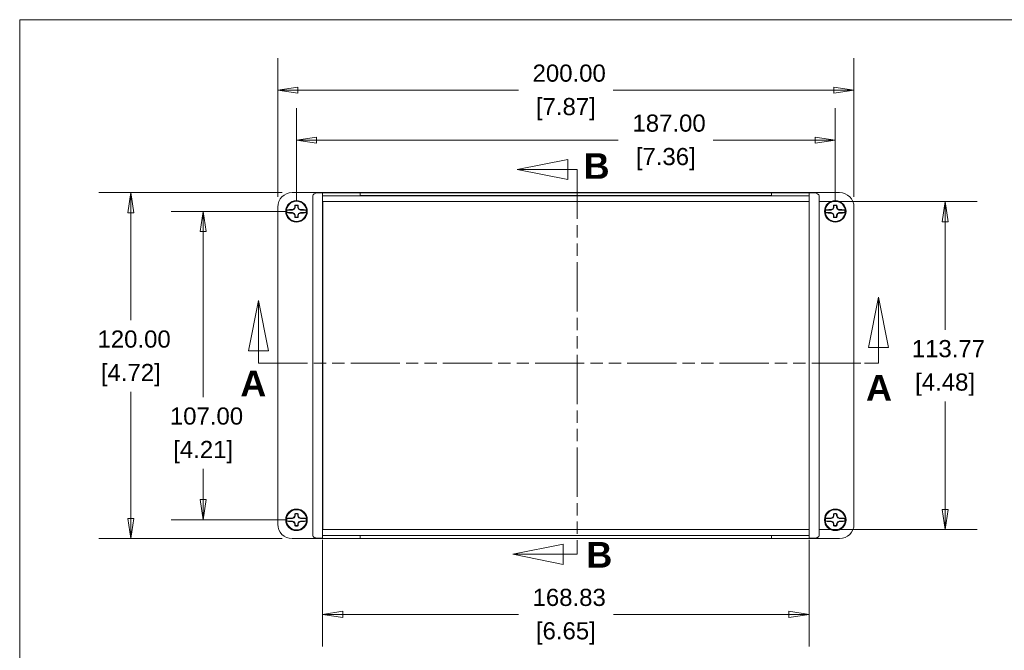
# Model space of a CAD drawing. Header units: millimetres. Extents: x 16 to 962, y 16 to 740.
# Tile 4 of 9: x 26 to 368, y 511 to 729. Entities that reach past the tile are written whole.
import ezdxf

# ---------------------------------------------------------------- set-up
doc = ezdxf.new("R2010")
doc.units = ezdxf.units.MM
doc.header["$LTSCALE"] = 3.5
doc.linetypes.add('DOUBLE_DASH_CHAIN', pattern=[1.2403, 0.6614, -0.0827, 0.1654, -0.0827, 0.1654, -0.0827])
for name, color, linetype, lineweight in [('Dimension (ANSI)', 7, 'Continuous', 9), ('Section Line (ANSI)', 7, 'DOUBLE_DASH_CHAIN', 9), ('Sketch Geometry (ANSI)', 7, 'Continuous', 9), ('Visible (ANSI)', 7, 'Continuous', 9)]:
    doc.layers.add(name, color=color, linetype=linetype, lineweight=lineweight)
doc.styles.add('Label Text (ANSI)', font='arialbd.ttf')
doc.styles.add('Note Text (ANSI)', font='arial.ttf')
doc.dimstyles.new('Default - mm (ANSI)', dxfattribs={"dimscale": 3.5, "dimtxt": 1.7, "dimasz": 2, "dimexe": 3.175, "dimexo": 1, "dimgap": 0.8, "dimtad": 0, "dimtih": 1, "dimtoh": 1, "dimrnd": 1e-08, "dimzin": 4, "dimdsep": 46, "dimtxsty": 'Note Text (ANSI)', "dimblk": 'Filled-1', "dimcen": 0.09, "dimdle": 10, "dimclrd": 256, "dimclre": 256, "dimclrt": 256, "dimadec": 1, "dimazin": 0, "dimtfac": 1.792941, "dimtofl": 0, "dimtmove": 0, "dimatfit": 3, "dimfxl": 1, "dimtolj": 1, "dimtzin": 0, "dimlwd": -1, "dimlwe": -1, "dimarcsym": 0})

# ---------------------------------------------------------------- blocks, each defined once
blk = doc.blocks.new('2dTransSection0')
at = {"layer": 'Section Line (ANSI)', "linetype": 'Continuous'}
for p, q in [((61.845, 194.552), (56.845, 193.552)), ((61.845, 192.552), (61.845, 194.552)), ((61.845, 193.552), (56.845, 193.552)), ((56.845, 193.552), (61.845, 192.552)), ((62.771, 193.552), (61.845, 193.552)), ((62.771, 193.552), (62.771, 192.144)), ((61.409, 156.42), (56.409, 155.42)), ((61.409, 154.42), (61.409, 156.42)), ((62.771, 156.828), (62.771, 155.42)), ((61.409, 155.42), (56.409, 155.42)), ((56.409, 155.42), (61.409, 154.42)), ((62.771, 155.42), (61.409, 155.42))]:
    blk.add_line(p, q, dxfattribs=at)
at = {"layer": 'Section Line (ANSI)', "linetype": 'DOUBLE_DASH_CHAIN', "ltscale": 2.114898}
blk.add_line((62.771, 193.552), (62.771, 155.42), dxfattribs=at)
at = {"layer": 'Section Line (ANSI)', "linetype": 'Continuous', "flags": 128}
for points in [[(61.845, 194.552), (56.845, 193.552), (61.845, 192.552), (61.845, 194.552)], [(61.409, 156.42), (56.409, 155.42), (61.409, 154.42), (61.409, 156.42)]]:
    blk.add_lwpolyline(points, dxfattribs=at)
at = {"layer": 'Section Line (ANSI)'}
for points in [[(61.845, 194.552), (56.845, 193.552), (61.845, 192.552), (61.845, 194.552)], [(61.409, 156.42), (56.409, 155.42), (61.409, 154.42), (61.409, 156.42)]]:
    blk.add_solid(points, dxfattribs=at)
at = {"layer": 'Section Line (ANSI)', "char_height": 2.54, "attachment_point": 7, "style": 'Label Text (ANSI)'}
for insert in [(63.429, 192.631), (63.7, 154.101)]:
    blk.add_mtext('B', dxfattribs=dict(at, insert=insert))
blk = doc.blocks.new('2dTransSection1')
at = {"layer": 'Section Line (ANSI)', "linetype": 'Continuous'}
for p, q in [((92.665, 180.907), (91.665, 175.907)), ((92.665, 175.907), (92.665, 180.907)), ((93.665, 175.907), (92.665, 180.907)), ((31.18, 180.581), (30.18, 175.581)), ((31.18, 175.581), (31.18, 180.581)), ((32.18, 175.581), (31.18, 180.581)), ((91.665, 175.907), (93.665, 175.907)), ((92.665, 174.372), (92.665, 175.907)), ((30.18, 175.581), (32.18, 175.581)), ((31.18, 174.372), (31.18, 175.581)), ((31.18, 174.372), (32.577, 174.372)), ((91.268, 174.372), (92.665, 174.372))]:
    blk.add_line(p, q, dxfattribs=at)
at = {"layer": 'Section Line (ANSI)', "linetype": 'DOUBLE_DASH_CHAIN', "ltscale": 2.106357}
blk.add_line((31.18, 174.372), (92.665, 174.372), dxfattribs=at)
at = {"layer": 'Section Line (ANSI)', "linetype": 'Continuous', "flags": 128}
for points in [[(93.665, 175.907), (92.665, 180.907), (91.665, 175.907), (93.665, 175.907)], [(32.18, 175.581), (31.18, 180.581), (30.18, 175.581), (32.18, 175.581)]]:
    blk.add_lwpolyline(points, dxfattribs=at)
at = {"layer": 'Section Line (ANSI)'}
for points in [[(93.665, 175.907), (92.665, 180.907), (91.665, 175.907), (93.665, 175.907)], [(32.18, 175.581), (31.18, 180.581), (30.18, 175.581), (32.18, 175.581)]]:
    blk.add_solid(points, dxfattribs=at)
at = {"layer": 'Section Line (ANSI)', "char_height": 2.54, "attachment_point": 7, "style": 'Label Text (ANSI)'}
for insert in [(29.386, 171.076), (91.431, 170.662)]:
    blk.add_mtext('A', dxfattribs=dict(at, insert=insert))
blk = doc.blocks.new('Filled-1')
at = {"color": 0}
for p, q in [((0, 0), (-1, 0.15)), ((-1, 0.15), (-1, -0.15)), ((-1, 0), (0, 0)), ((-1, -0.15), (0, 0))]:
    blk.add_line(p, q, dxfattribs=at)
at = {"color": 0, "flags": 128}
blk.add_lwpolyline([(-1, -0.15), (0, 0), (-1, 0.15), (-1, -0.15)], dxfattribs=at)
at = {"color": 0}
blk.add_solid([(-1, -0.15), (0, 0), (-1, 0.15), (-1, -0.15)], dxfattribs=at)
blk = doc.blocks.new('*D16')
at = {"layer": 'Defpoints', "color": 0, "transparency": 16777216}
for p in [(115.81, 704.99), (115.81, 664.43), (315.81, 664.43)]:
    blk.add_point(p, dxfattribs=at)
at = {"layer": 'Dimension (ANSI)', "transparency": 16777216}
for p, q in [((115.81, 667.93), (115.81, 716.1)), ((315.81, 667.93), (315.81, 716.1)), ((122.81, 704.99), (199.35, 704.99)), ((308.81, 704.99), (232.28, 704.99))]:
    blk.add_line(p, q, dxfattribs=at)
at = {"layer": 'Dimension (ANSI)', "transparency": 16777216, "xscale": 7, "yscale": 7, "zscale": 7, "rotation": 180}
blk.add_blockref('Filled-1', (115.81, 704.99), dxfattribs=at)
at = {"layer": 'Dimension (ANSI)', "transparency": 16777216, "xscale": 7, "yscale": 7, "zscale": 7}
blk.add_blockref('Filled-1', (315.81, 704.99), dxfattribs=at)
at = {"layer": 'Dimension (ANSI)', "transparency": 16777216, "char_height": 5.95, "attachment_point": 5, "style": 'Note Text (ANSI)'}
for s, insert in [('\\A1; 200.00', (215.81, 710.83)), ('\\A1;[7.87]', (215.81, 698.37))]:
    blk.add_mtext(s, dxfattribs=dict(at, insert=insert))
blk = doc.blocks.new('*D17')
at = {"layer": 'Defpoints', "color": 0, "transparency": 16777216}
for p in [(120.81, 669.43), (64.81, 549.43), (120.81, 549.43)]:
    blk.add_point(p, dxfattribs=at)
at = {"layer": 'Dimension (ANSI)', "transparency": 16777216}
for p, q in [((117.31, 669.43), (53.7, 669.43)), ((64.81, 662.43), (64.81, 625.2)), ((64.81, 556.43), (64.81, 600.3)), ((117.31, 549.43), (53.7, 549.43))]:
    blk.add_line(p, q, dxfattribs=at)
at = {"layer": 'Dimension (ANSI)', "transparency": 16777216, "xscale": 7, "yscale": 7, "zscale": 7}
for p, rotation in [((64.81, 669.43), 90), ((64.81, 549.43), 270)]:
    blk.add_blockref('Filled-1', p, dxfattribs=dict(at, rotation=rotation))
at = {"layer": 'Dimension (ANSI)', "transparency": 16777216, "char_height": 5.95, "attachment_point": 5, "style": 'Note Text (ANSI)'}
for s, insert in [('\\A1; 120.00', (64.81, 618.59)), ('\\A1;[4.72]', (64.81, 606.14))]:
    blk.add_mtext(s, dxfattribs=dict(at, insert=insert))
blk = doc.blocks.new('*D38')
at = {"layer": 'Defpoints', "color": 0, "transparency": 16777216}
for p in [(309.31, 687.65), (122.31, 662.93), (309.31, 662.93)]:
    blk.add_point(p, dxfattribs=at)
at = {"layer": 'Dimension (ANSI)', "transparency": 16777216}
for p, q in [((122.31, 666.43), (122.31, 698.76)), ((309.31, 666.43), (309.31, 698.76)), ((129.31, 687.65), (234.01, 687.65)), ((302.31, 687.65), (266.95, 687.65))]:
    blk.add_line(p, q, dxfattribs=at)
at = {"layer": 'Dimension (ANSI)', "transparency": 16777216, "xscale": 7, "yscale": 7, "zscale": 7, "rotation": 180}
blk.add_blockref('Filled-1', (122.31, 687.65), dxfattribs=at)
at = {"layer": 'Dimension (ANSI)', "transparency": 16777216, "xscale": 7, "yscale": 7, "zscale": 7}
blk.add_blockref('Filled-1', (309.31, 687.65), dxfattribs=at)
at = {"layer": 'Dimension (ANSI)', "transparency": 16777216, "char_height": 5.95, "attachment_point": 5, "style": 'Note Text (ANSI)'}
for s, insert in [('\\A1; 187.00', (250.48, 693.49)), ('\\A1;[7.36]', (250.48, 681.04))]:
    blk.add_mtext(s, dxfattribs=dict(at, insert=insert))
blk = doc.blocks.new('*D39')
at = {"layer": 'Defpoints', "color": 0, "transparency": 16777216}
for p in [(89.93, 662.93), (122.31, 662.93), (122.31, 555.93)]:
    blk.add_point(p, dxfattribs=at)
at = {"layer": 'Dimension (ANSI)', "transparency": 16777216}
for p, q in [((118.81, 662.93), (78.82, 662.93)), ((89.93, 655.93), (89.93, 598.5)), ((89.93, 562.93), (89.93, 573.6)), ((118.81, 555.93), (78.82, 555.93))]:
    blk.add_line(p, q, dxfattribs=at)
at = {"layer": 'Dimension (ANSI)', "transparency": 16777216, "xscale": 7, "yscale": 7, "zscale": 7}
for p, rotation in [((89.93, 662.93), 90), ((89.93, 555.93), 270)]:
    blk.add_blockref('Filled-1', p, dxfattribs=dict(at, rotation=rotation))
at = {"layer": 'Dimension (ANSI)', "transparency": 16777216, "char_height": 5.95, "attachment_point": 5, "style": 'Note Text (ANSI)'}
for s, insert in [('\\A1; 107.00', (89.93, 591.89)), ('\\A1;[4.21]', (89.93, 579.44))]:
    blk.add_mtext(s, dxfattribs=dict(at, insert=insert))
blk = doc.blocks.new('*D42')
at = {"layer": 'Defpoints', "color": 0, "transparency": 16777216}
for p in [(300.23, 666.32), (300.23, 552.54), (347.42, 552.54)]:
    blk.add_point(p, dxfattribs=at)
at = {"layer": 'Dimension (ANSI)', "transparency": 16777216}
for p, q in [((303.73, 666.32), (358.53, 666.32)), ((347.42, 659.32), (347.42, 621.88)), ((347.42, 559.54), (347.42, 596.98)), ((303.73, 552.54), (358.53, 552.54))]:
    blk.add_line(p, q, dxfattribs=at)
at = {"layer": 'Dimension (ANSI)', "transparency": 16777216, "xscale": 7, "yscale": 7, "zscale": 7}
for p, rotation in [((347.42, 666.32), 90), ((347.42, 552.54), 270)]:
    blk.add_blockref('Filled-1', p, dxfattribs=dict(at, rotation=rotation))
at = {"layer": 'Dimension (ANSI)', "transparency": 16777216, "char_height": 5.95, "attachment_point": 5, "style": 'Note Text (ANSI)'}
for s, insert in [('\\A1; 113.77', (347.42, 615.27)), ('\\A1;[4.48]', (347.42, 602.82))]:
    blk.add_mtext(s, dxfattribs=dict(at, insert=insert))
blk = doc.blocks.new('*D43')
at = {"layer": 'Defpoints', "color": 0, "transparency": 16777216}
for p in [(131.4, 552.54), (300.23, 552.54), (300.23, 523.15)]:
    blk.add_point(p, dxfattribs=at)
at = {"layer": 'Dimension (ANSI)', "transparency": 16777216}
for p, q in [((131.4, 549.04), (131.4, 512.04)), ((300.23, 549.04), (300.23, 512.04)), ((138.4, 523.15), (199.34, 523.15)), ((293.23, 523.15), (232.29, 523.15))]:
    blk.add_line(p, q, dxfattribs=at)
at = {"layer": 'Dimension (ANSI)', "transparency": 16777216, "xscale": 7, "yscale": 7, "zscale": 7, "rotation": 180}
blk.add_blockref('Filled-1', (131.4, 523.15), dxfattribs=at)
at = {"layer": 'Dimension (ANSI)', "transparency": 16777216, "xscale": 7, "yscale": 7, "zscale": 7}
blk.add_blockref('Filled-1', (300.23, 523.15), dxfattribs=at)
at = {"layer": 'Dimension (ANSI)', "transparency": 16777216, "char_height": 5.95, "attachment_point": 5, "style": 'Note Text (ANSI)'}
for s, insert in [('\\A1; 168.83', (215.81, 528.99)), ('\\A1;[6.65]', (215.81, 516.54))]:
    blk.add_mtext(s, dxfattribs=dict(at, insert=insert))
blk = doc.blocks.new('Borders Hammond border')
at = {"layer": 'Sketch Geometry (ANSI)'}
for p, q in [((271.9, 208.4), (7.5, 208.4)), ((7.5, 208.4), (7.5, 7.5))]:
    blk.add_line(p, q, dxfattribs=at)

msp = doc.modelspace()

# ---------------------------------------------------------------- linework, layer by layer
at = {"layer": 'Visible (ANSI)'}
for p, q in [((310.8144, 669.4312), (120.814, 669.4312)), ((127.9364, 550.5534), (127.9364, 668.309)), ((129.6533, 669.3089), (131.4005, 669.3177)), ((131.4005, 669.3177), (144.3912, 669.3832)), ((131.4005, 669.3177), (131.4005, 666.3177)), ((131.4028, 668.3177), (131.4005, 669.3177)), ((144.3936, 668.3831), (131.4028, 668.3177)), ((300.2255, 668.3177), (131.4028, 668.3177)), ((144.3912, 669.3832), (287.2371, 669.3832)), ((144.3912, 669.3832), (144.3936, 668.3831)), ((287.2348, 668.3831), (144.3936, 668.3831)), ((287.2371, 669.3832), (287.2348, 668.3831)), ((300.2255, 668.3177), (287.2348, 668.3831)), ((287.2371, 669.3832), (300.2279, 669.3177)), ((300.2279, 669.3177), (300.2255, 668.3177)), ((300.2279, 666.3177), (300.2279, 669.3177)), ((300.2279, 669.3177), (301.975, 669.3089)), ((303.692, 668.309), (303.692, 550.5534)), ((115.8142, 664.4314), (115.8142, 554.431)), ((119.0078, 663.3798), (120.944, 663.3798)), ((120.9078, 663.5428), (120.944, 663.3798)), ((120.944, 663.3798), (121.5718, 663.6736)), ((121.4456, 663.7997), (121.5718, 663.6736)), ((121.5718, 663.6736), (121.8655, 664.3013)), ((121.7025, 664.3376), (121.8655, 664.3013)), ((121.8655, 664.3013), (121.8655, 664.9045)), ((122.7628, 664.9045), (122.7628, 664.3013)), ((122.9258, 664.3376), (122.7628, 664.3013)), ((122.7628, 664.3013), (123.0566, 663.6736)), ((123.1827, 663.7997), (123.0566, 663.6736)), ((123.0566, 663.6736), (123.6843, 663.3798)), ((123.7206, 663.5428), (123.6843, 663.3798)), ((125.6205, 663.3798), (123.6843, 663.3798)), ((131.4005, 666.3177), (300.2279, 666.3177)), ((131.4005, 666.3177), (131.4049, 666.3134)), ((131.4005, 666.3177), (131.4005, 552.5446)), ((300.2235, 666.3134), (131.4049, 666.3134)), ((131.4049, 666.3134), (131.4049, 552.549)), ((300.2279, 666.3177), (300.2235, 666.3134)), ((300.2235, 552.549), (300.2235, 666.3134)), ((300.2279, 552.5446), (300.2279, 666.3177)), ((306.0078, 663.3798), (307.944, 663.3798)), ((307.9078, 663.5428), (307.944, 663.3798)), ((307.944, 663.3798), (308.5718, 663.6736)), ((308.4456, 663.7997), (308.5718, 663.6736)), ((308.5718, 663.6736), (308.8655, 664.3013)), ((308.7025, 664.3376), (308.8655, 664.3013)), ((308.8655, 664.3013), (308.8655, 664.9045)), ((309.7628, 664.9045), (309.7628, 664.3013)), ((309.9258, 664.3376), (309.7628, 664.3013)), ((309.7628, 664.3013), (310.0566, 663.6736)), ((310.1827, 663.7997), (310.0566, 663.6736)), ((310.0566, 663.6736), (310.6843, 663.3798)), ((310.7206, 663.5428), (310.6843, 663.3798)), ((312.6205, 663.3798), (310.6843, 663.3798)), ((315.8142, 554.431), (315.8142, 664.4314)), ((119.0078, 662.4825), (120.944, 662.4825)), ((120.9078, 662.3195), (120.944, 662.4825)), ((121.5718, 662.1888), (120.944, 662.4825)), ((121.4456, 662.0626), (121.5718, 662.1888)), ((121.8655, 661.561), (121.5718, 662.1888)), ((121.7025, 661.5248), (121.8655, 661.561)), ((121.8655, 660.9579), (121.8655, 661.561)), ((123.0566, 662.1888), (122.7628, 661.561)), ((122.9258, 661.5248), (122.7628, 661.561)), ((122.7628, 661.561), (122.7628, 660.9579)), ((123.6843, 662.4825), (123.0566, 662.1888)), ((123.1827, 662.0626), (123.0566, 662.1888)), ((125.6205, 662.4825), (123.6843, 662.4825)), ((123.7206, 662.3195), (123.6843, 662.4825)), ((306.0078, 662.4825), (307.944, 662.4825)), ((307.9078, 662.3195), (307.944, 662.4825)), ((308.5718, 662.1888), (307.944, 662.4825)), ((308.4456, 662.0626), (308.5718, 662.1888)), ((308.8655, 661.561), (308.5718, 662.1888)), ((308.7025, 661.5248), (308.8655, 661.561)), ((308.8655, 660.9579), (308.8655, 661.561)), ((310.0566, 662.1888), (309.7628, 661.561)), ((309.9258, 661.5248), (309.7628, 661.561)), ((309.7628, 661.561), (309.7628, 660.9579)), ((310.6843, 662.4825), (310.0566, 662.1888)), ((310.1827, 662.0626), (310.0566, 662.1888)), ((312.6205, 662.4825), (310.6843, 662.4825)), ((310.7206, 662.3195), (310.6843, 662.4825)), ((121.5718, 556.6736), (121.8655, 557.3013)), ((121.7025, 557.3376), (121.8655, 557.3013)), ((121.8655, 557.3013), (121.8655, 557.9045)), ((122.7628, 557.9045), (122.7628, 557.3013)), ((122.9258, 557.3376), (122.7628, 557.3013)), ((122.7628, 557.3013), (123.0566, 556.6736)), ((308.5718, 556.6736), (308.8655, 557.3013)), ((308.7025, 557.3376), (308.8655, 557.3013)), ((308.8655, 557.3013), (308.8655, 557.9045)), ((309.7628, 557.9045), (309.7628, 557.3013)), ((309.9258, 557.3376), (309.7628, 557.3013)), ((309.7628, 557.3013), (310.0566, 556.6736)), ((119.0078, 556.3798), (120.944, 556.3798)), ((119.0078, 555.4825), (120.944, 555.4825)), ((120.9078, 556.5428), (120.944, 556.3798)), ((120.9078, 555.3195), (120.944, 555.4825)), ((120.944, 556.3798), (121.5718, 556.6736)), ((121.5718, 555.1888), (120.944, 555.4825)), ((121.4456, 556.7997), (121.5718, 556.6736)), ((121.4456, 555.0626), (121.5718, 555.1888)), ((121.8655, 554.561), (121.5718, 555.1888)), ((121.7025, 554.5248), (121.8655, 554.561)), ((121.8655, 553.9579), (121.8655, 554.561)), ((123.0566, 555.1888), (122.7628, 554.561)), ((122.9258, 554.5248), (122.7628, 554.561)), ((122.7628, 554.561), (122.7628, 553.9579)), ((123.1827, 556.7997), (123.0566, 556.6736)), ((123.0566, 556.6736), (123.6843, 556.3798)), ((123.6843, 555.4825), (123.0566, 555.1888)), ((123.1827, 555.0626), (123.0566, 555.1888)), ((123.7206, 556.5428), (123.6843, 556.3798)), ((125.6205, 556.3798), (123.6843, 556.3798)), ((125.6205, 555.4825), (123.6843, 555.4825)), ((123.7206, 555.3195), (123.6843, 555.4825)), ((306.0078, 556.3798), (307.944, 556.3798)), ((306.0078, 555.4825), (307.944, 555.4825)), ((307.9078, 556.5428), (307.944, 556.3798)), ((307.9078, 555.3195), (307.944, 555.4825)), ((307.944, 556.3798), (308.5718, 556.6736)), ((308.5718, 555.1888), (307.944, 555.4825)), ((308.4456, 556.7997), (308.5718, 556.6736)), ((308.4456, 555.0626), (308.5718, 555.1888)), ((308.8655, 554.561), (308.5718, 555.1888)), ((308.7025, 554.5248), (308.8655, 554.561)), ((308.8655, 553.9579), (308.8655, 554.561)), ((310.0566, 555.1888), (309.7628, 554.561)), ((309.9258, 554.5248), (309.7628, 554.561)), ((309.7628, 554.561), (309.7628, 553.9579)), ((310.1827, 556.7997), (310.0566, 556.6736)), ((310.0566, 556.6736), (310.6843, 556.3798)), ((310.6843, 555.4825), (310.0566, 555.1888)), ((310.1827, 555.0626), (310.0566, 555.1888)), ((310.7206, 556.5428), (310.6843, 556.3798)), ((312.6205, 556.3798), (310.6843, 556.3798)), ((312.6205, 555.4825), (310.6843, 555.4825)), ((310.7206, 555.3195), (310.6843, 555.4825)), ((131.4005, 552.5446), (131.4049, 552.549)), ((300.2279, 552.5446), (131.4005, 552.5446)), ((131.4005, 552.5446), (131.4005, 549.5446)), ((131.4005, 549.5446), (131.4028, 550.5447)), ((131.4028, 550.5447), (144.3936, 550.4792)), ((131.4028, 550.5447), (300.2255, 550.5447)), ((131.4049, 552.549), (300.2235, 552.549)), ((144.3912, 549.4792), (144.3936, 550.4792)), ((144.3936, 550.4792), (287.2348, 550.4792)), ((287.2348, 550.4792), (300.2255, 550.5447)), ((287.2371, 549.4792), (287.2348, 550.4792)), ((300.2279, 552.5446), (300.2235, 552.549)), ((300.2255, 550.5447), (300.2279, 549.5446)), ((300.2279, 549.5446), (300.2279, 552.5446)), ((120.814, 549.4312), (310.8144, 549.4312)), ((131.4005, 549.5446), (129.6533, 549.5534)), ((144.3912, 549.4792), (131.4005, 549.5446)), ((287.2371, 549.4792), (144.3912, 549.4792)), ((300.2279, 549.5446), (287.2371, 549.4792)), ((301.975, 549.5534), (300.2279, 549.5446))]:
    msp.add_line(p, q, dxfattribs=at)
for centre, radius in [((122.3142, 662.9312), 3.75), ((122.3142, 662.9312), 3.6627), ((122.3142, 662.9312), 3.5), ((309.3142, 662.9312), 3.75), ((309.3142, 662.9312), 3.6627), ((309.3142, 662.9312), 3.5), ((122.3142, 555.9312), 3.75), ((122.3142, 555.9312), 3.6627), ((122.3142, 555.9312), 3.5), ((309.3142, 555.9312), 3.75), ((309.3142, 555.9312), 3.6627), ((309.3142, 555.9312), 3.5)]:
    msp.add_circle(centre, radius, dxfattribs=at)
for centre, radius, start, end in [((122.3142, 662.9312), 3.3366, 172.272122, 187.727878), ((122.3142, 662.9312), 2.1731, 74.024093, 105.975907), ((122.3142, 662.9312), 2.0237, 77.190381, 102.809619), ((122.3142, 662.9312), 3.3366, 352.272122, 7.727878), ((309.3142, 662.9312), 3.3366, 172.272122, 187.727878), ((309.3142, 662.9312), 2.1731, 74.024093, 105.975907), ((309.3142, 662.9312), 2.0237, 77.190381, 102.809619), ((309.3142, 662.9312), 3.3366, 352.272122, 7.727878), ((122.3142, 662.9312), 2.1731, 254.024093, 285.975907), ((122.3142, 662.9312), 2.0237, 257.190381, 282.809619), ((309.3142, 662.9312), 2.1731, 254.024093, 285.975907), ((309.3142, 662.9312), 2.0237, 257.190381, 282.809619), ((122.3142, 555.9312), 2.1731, 74.024093, 105.975907), ((122.3142, 555.9312), 2.0237, 77.190381, 102.809619), ((309.3142, 555.9312), 2.1731, 74.024093, 105.975907), ((309.3142, 555.9312), 2.0237, 77.190381, 102.809619), ((122.3142, 555.9312), 3.3366, 172.272122, 187.727878), ((122.3142, 555.9312), 2.1731, 254.024093, 285.975907), ((122.3142, 555.9312), 2.0237, 257.190381, 282.809619), ((122.3142, 555.9312), 3.3366, 352.272122, 7.727878), ((309.3142, 555.9312), 3.3366, 172.272122, 187.727878), ((309.3142, 555.9312), 2.1731, 254.024093, 285.975907), ((309.3142, 555.9312), 2.0237, 257.190381, 282.809619), ((309.3142, 555.9312), 3.3366, 352.272122, 7.727878)]:
    msp.add_arc(centre, radius, start, end, dxfattribs=at)
for centre, major_axis, ratio, start_param, end_param in [((120.8144, 664.431), (-3.5358, 3.5358), 0.99992385, 5.49782522, 7.06854539), ((129.6684, 668.309), (-1.7321, 0), 0.57735027, 4.72111563, 6.28318531), ((301.9599, 668.309), (1.7321, 0), 0.57735027, 0, 1.56206968), ((310.814, 664.431), (3.5358, 3.5358), 0.99992385, 5.49782522, 7.06854539), ((122.3142, 660.8747), (15.4291, 0), 0.17364818, 1.66207457, 1.70544736), ((122.9644, 661.5414), (14.0318, 6.5649), 0.17364818, 1.59782388, 1.63634094), ((123.7039, 662.281), (6.5649, 14.0318), 0.17364818, 1.50525172, 1.54376877), ((124.3706, 662.9312), (0, 15.4291), 0.17364818, 1.43614529, 1.47951809), ((120.2577, 662.9312), (0, -15.4291), 0.17364818, 1.66207457, 1.70544736), ((120.9244, 662.281), (6.5649, -14.0318), 0.17364818, 1.59782388, 1.63634094), ((121.664, 661.5414), (14.0318, -6.5649), 0.17364818, 1.50525172, 1.54376877), ((122.3142, 660.8747), (15.4291, 0), 0.17364818, 1.43614529, 1.47951809), ((309.3142, 660.8747), (15.4291, 0), 0.17364818, 1.66207457, 1.70544736), ((309.9644, 661.5414), (14.0318, 6.5649), 0.17364818, 1.59782388, 1.63634094), ((310.7039, 662.281), (6.5649, 14.0318), 0.17364818, 1.50525172, 1.54376877), ((311.3706, 662.9312), (0, 15.4291), 0.17364818, 1.43614529, 1.47951809), ((307.2577, 662.9312), (0, -15.4291), 0.17364818, 1.66207457, 1.70544736), ((307.9244, 662.281), (6.5649, -14.0318), 0.17364818, 1.59782388, 1.63634094), ((308.664, 661.5414), (14.0318, -6.5649), 0.17364818, 1.50525172, 1.54376877), ((309.3142, 660.8747), (15.4291, 0), 0.17364818, 1.43614529, 1.47951809), ((122.3142, 664.9876), (-15.4291, 0), 0.17364818, 1.43614529, 1.47951809), ((122.9644, 664.3209), (-14.0318, 6.5649), 0.17364818, 1.50525172, 1.54376877), ((123.7039, 663.5814), (-6.5649, 14.0318), 0.17364818, 1.59782388, 1.63634094), ((124.3706, 662.9312), (0, 15.4291), 0.17364818, 1.66207457, 1.70544736), ((120.2577, 662.9312), (0, -15.4291), 0.17364818, 1.43614529, 1.47951809), ((120.9244, 663.5814), (-6.5649, -14.0318), 0.17364818, 1.50525172, 1.54376877), ((121.664, 664.3209), (-14.0318, -6.5649), 0.17364818, 1.59782388, 1.63634094), ((122.3142, 664.9876), (-15.4291, 0), 0.17364818, 1.66207457, 1.70544736), ((309.3142, 664.9876), (-15.4291, 0), 0.17364818, 1.43614529, 1.47951809), ((309.9644, 664.3209), (-14.0318, 6.5649), 0.17364818, 1.50525172, 1.54376877), ((310.7039, 663.5814), (-6.5649, 14.0318), 0.17364818, 1.59782388, 1.63634094), ((311.3706, 662.9312), (0, 15.4291), 0.17364818, 1.66207457, 1.70544736), ((307.2577, 662.9312), (0, -15.4291), 0.17364818, 1.43614529, 1.47951809), ((307.9244, 663.5814), (-6.5649, -14.0318), 0.17364818, 1.50525172, 1.54376877), ((308.664, 664.3209), (-14.0318, -6.5649), 0.17364818, 1.59782388, 1.63634094), ((309.3142, 664.9876), (-15.4291, 0), 0.17364818, 1.66207457, 1.70544736), ((123.7039, 555.281), (6.5649, 14.0318), 0.17364818, 1.50525172, 1.54376877), ((124.3706, 555.9312), (0, 15.4291), 0.17364818, 1.43614529, 1.47951809), ((120.2577, 555.9312), (0, -15.4291), 0.17364818, 1.66207457, 1.70544736), ((120.9244, 555.281), (6.5649, -14.0318), 0.17364818, 1.59782388, 1.63634094), ((310.7039, 555.281), (6.5649, 14.0318), 0.17364818, 1.50525172, 1.54376877), ((311.3706, 555.9312), (0, 15.4291), 0.17364818, 1.43614529, 1.47951809), ((307.2577, 555.9312), (0, -15.4291), 0.17364818, 1.66207457, 1.70544736), ((307.9244, 555.281), (6.5649, -14.0318), 0.17364818, 1.59782388, 1.63634094), ((120.8144, 554.4314), (-3.5358, -3.5358), 0.99992385, 5.49782522, 7.06854539), ((122.3142, 553.8747), (15.4291, 0), 0.17364818, 1.66207457, 1.70544736), ((122.3142, 557.9876), (-15.4291, 0), 0.17364818, 1.43614529, 1.47951809), ((122.9644, 554.5414), (14.0318, 6.5649), 0.17364818, 1.59782388, 1.63634094), ((122.9644, 557.3209), (-14.0318, 6.5649), 0.17364818, 1.50525172, 1.54376877), ((123.7039, 556.5814), (-6.5649, 14.0318), 0.17364818, 1.59782388, 1.63634094), ((124.3706, 555.9312), (0, 15.4291), 0.17364818, 1.66207457, 1.70544736), ((120.2577, 555.9312), (0, -15.4291), 0.17364818, 1.43614529, 1.47951809), ((120.9244, 556.5814), (-6.5649, -14.0318), 0.17364818, 1.50525172, 1.54376877), ((121.664, 554.5414), (14.0318, -6.5649), 0.17364818, 1.50525172, 1.54376877), ((121.664, 557.3209), (-14.0318, -6.5649), 0.17364818, 1.59782388, 1.63634094), ((122.3142, 553.8747), (15.4291, 0), 0.17364818, 1.43614529, 1.47951809), ((122.3142, 557.9876), (-15.4291, 0), 0.17364818, 1.66207457, 1.70544736), ((309.3142, 553.8747), (15.4291, 0), 0.17364818, 1.66207457, 1.70544736), ((309.3142, 557.9876), (-15.4291, 0), 0.17364818, 1.43614529, 1.47951809), ((309.9644, 554.5414), (14.0318, 6.5649), 0.17364818, 1.59782388, 1.63634094), ((309.9644, 557.3209), (-14.0318, 6.5649), 0.17364818, 1.50525172, 1.54376877), ((310.7039, 556.5814), (-6.5649, 14.0318), 0.17364818, 1.59782388, 1.63634094), ((311.3706, 555.9312), (0, 15.4291), 0.17364818, 1.66207457, 1.70544736), ((307.2577, 555.9312), (0, -15.4291), 0.17364818, 1.43614529, 1.47951809), ((307.9244, 556.5814), (-6.5649, -14.0318), 0.17364818, 1.50525172, 1.54376877), ((308.664, 554.5414), (14.0318, -6.5649), 0.17364818, 1.50525172, 1.54376877), ((308.664, 557.3209), (-14.0318, -6.5649), 0.17364818, 1.59782388, 1.63634094), ((309.3142, 553.8747), (15.4291, 0), 0.17364818, 1.43614529, 1.47951809), ((309.3142, 557.9876), (-15.4291, 0), 0.17364818, 1.66207457, 1.70544736), ((310.814, 554.4314), (3.5358, -3.5358), 0.99992385, 5.49782522, 7.06854539), ((129.6684, 550.5534), (-1.7321, 0), 0.57735027, 0, 1.56206968), ((301.9599, 550.5534), (1.7321, 0), 0.57735027, 4.72111563, 6.28318531)]:
    msp.add_ellipse(centre, major_axis=major_axis, ratio=ratio, start_param=start_param, end_param=end_param, dxfattribs=at)
for points, knots in [([(119.0078, 663.3798), (119.0855, 663.4059), (119.1973, 663.4317), (119.4543, 663.4753), (119.6546, 663.498), (119.9554, 663.5193), (120.0905, 663.5259), (120.225, 663.5293)], [0.069562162, 0.069562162, 0.069562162, 0.069562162, 0.117567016, 0.117567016, 0.177406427, 0.177406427, 0.214967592, 0.214967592, 0.214967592, 0.214967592]), ([(124.4034, 663.5293), (124.5379, 663.5259), (124.6729, 663.5193), (124.9737, 663.498), (125.1741, 663.4753), (125.4311, 663.4317), (125.5429, 663.4059), (125.6205, 663.3798)], [0.738553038, 0.738553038, 0.738553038, 0.738553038, 0.776114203, 0.776114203, 0.835953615, 0.835953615, 0.883958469, 0.883958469, 0.883958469, 0.883958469]), ([(306.0078, 663.3798), (306.0855, 663.4059), (306.1973, 663.4317), (306.4543, 663.4753), (306.6546, 663.498), (306.9554, 663.5193), (307.0905, 663.5259), (307.225, 663.5293)], [0.069562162, 0.069562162, 0.069562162, 0.069562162, 0.117567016, 0.117567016, 0.177406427, 0.177406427, 0.214967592, 0.214967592, 0.214967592, 0.214967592]), ([(311.4034, 663.5293), (311.5379, 663.5259), (311.6729, 663.5193), (311.9737, 663.498), (312.1741, 663.4753), (312.4311, 663.4317), (312.5429, 663.4059), (312.6205, 663.3798)], [0.738553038, 0.738553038, 0.738553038, 0.738553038, 0.776114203, 0.776114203, 0.835953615, 0.835953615, 0.883958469, 0.883958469, 0.883958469, 0.883958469]), ([(120.225, 662.3331), (120.0905, 662.3365), (119.9554, 662.3431), (119.6546, 662.3643), (119.4543, 662.387), (119.1973, 662.4307), (119.0855, 662.4565), (119.0078, 662.4825)], [0.738553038, 0.738553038, 0.738553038, 0.738553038, 0.776114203, 0.776114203, 0.835953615, 0.835953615, 0.883958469, 0.883958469, 0.883958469, 0.883958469]), ([(125.6205, 662.4825), (125.5421, 662.4562), (125.4285, 662.4301), (125.17, 662.3865), (124.9702, 662.364), (124.6709, 662.343), (124.5369, 662.3365), (124.4034, 662.3331)], [0.069565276, 0.069565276, 0.069565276, 0.069565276, 0.118136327, 0.118136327, 0.177695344, 0.177695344, 0.214972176, 0.214972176, 0.214972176, 0.214972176]), ([(307.225, 662.3331), (307.0905, 662.3365), (306.9554, 662.3431), (306.6546, 662.3643), (306.4543, 662.387), (306.1973, 662.4307), (306.0855, 662.4565), (306.0078, 662.4825)], [0.738553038, 0.738553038, 0.738553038, 0.738553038, 0.776114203, 0.776114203, 0.835953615, 0.835953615, 0.883958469, 0.883958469, 0.883958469, 0.883958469]), ([(312.6205, 662.4825), (312.5421, 662.4562), (312.4285, 662.4301), (312.17, 662.3865), (311.9702, 662.364), (311.6709, 662.343), (311.5369, 662.3365), (311.4034, 662.3331)], [0.069565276, 0.069565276, 0.069565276, 0.069565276, 0.118136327, 0.118136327, 0.177695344, 0.177695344, 0.214972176, 0.214972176, 0.214972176, 0.214972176]), ([(119.0078, 556.3798), (119.0855, 556.4059), (119.1973, 556.4317), (119.4543, 556.4753), (119.6546, 556.498), (119.9554, 556.5193), (120.0905, 556.5259), (120.225, 556.5293)], [0.069562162, 0.069562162, 0.069562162, 0.069562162, 0.117567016, 0.117567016, 0.177406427, 0.177406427, 0.214967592, 0.214967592, 0.214967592, 0.214967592]), ([(120.225, 555.3331), (120.0905, 555.3365), (119.9554, 555.3431), (119.6546, 555.3643), (119.4543, 555.387), (119.1973, 555.4307), (119.0855, 555.4565), (119.0078, 555.4825)], [0.738553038, 0.738553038, 0.738553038, 0.738553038, 0.776114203, 0.776114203, 0.835953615, 0.835953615, 0.883958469, 0.883958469, 0.883958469, 0.883958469]), ([(124.4034, 556.5293), (124.5379, 556.5259), (124.6729, 556.5193), (124.9737, 556.498), (125.1741, 556.4753), (125.4311, 556.4317), (125.5429, 556.4059), (125.6205, 556.3798)], [0.738553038, 0.738553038, 0.738553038, 0.738553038, 0.776114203, 0.776114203, 0.835953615, 0.835953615, 0.883958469, 0.883958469, 0.883958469, 0.883958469]), ([(125.6205, 555.4825), (125.5421, 555.4562), (125.4285, 555.4301), (125.17, 555.3865), (124.9702, 555.364), (124.6709, 555.343), (124.5369, 555.3365), (124.4034, 555.3331)], [0.069565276, 0.069565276, 0.069565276, 0.069565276, 0.118136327, 0.118136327, 0.177695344, 0.177695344, 0.214972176, 0.214972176, 0.214972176, 0.214972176]), ([(306.0078, 556.3798), (306.0855, 556.4059), (306.1973, 556.4317), (306.4543, 556.4753), (306.6546, 556.498), (306.9554, 556.5193), (307.0905, 556.5259), (307.225, 556.5293)], [0.069562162, 0.069562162, 0.069562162, 0.069562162, 0.117567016, 0.117567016, 0.177406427, 0.177406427, 0.214967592, 0.214967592, 0.214967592, 0.214967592]), ([(307.225, 555.3331), (307.0905, 555.3365), (306.9554, 555.3431), (306.6546, 555.3643), (306.4543, 555.387), (306.1973, 555.4307), (306.0855, 555.4565), (306.0078, 555.4825)], [0.738553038, 0.738553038, 0.738553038, 0.738553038, 0.776114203, 0.776114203, 0.835953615, 0.835953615, 0.883958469, 0.883958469, 0.883958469, 0.883958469]), ([(311.4034, 556.5293), (311.5379, 556.5259), (311.6729, 556.5193), (311.9737, 556.498), (312.1741, 556.4753), (312.4311, 556.4317), (312.5429, 556.4059), (312.6205, 556.3798)], [0.738553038, 0.738553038, 0.738553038, 0.738553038, 0.776114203, 0.776114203, 0.835953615, 0.835953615, 0.883958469, 0.883958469, 0.883958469, 0.883958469]), ([(312.6205, 555.4825), (312.5421, 555.4562), (312.4285, 555.4301), (312.17, 555.3865), (311.9702, 555.364), (311.6709, 555.343), (311.5369, 555.3365), (311.4034, 555.3331)], [0.069565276, 0.069565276, 0.069565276, 0.069565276, 0.118136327, 0.118136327, 0.177695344, 0.177695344, 0.214972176, 0.214972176, 0.214972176, 0.214972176])]:
    msp.add_open_spline(points, degree=3, knots=knots, dxfattribs=at)
for points, degree in [([(120.2429, 663.5297), (120.2369, 663.5296), (120.231, 663.5294), (120.225, 663.5293)], 3), ([(121.7161, 665.0204), (121.7159, 665.0144), (121.7158, 665.0084), (121.7156, 665.0024)], 3), ([(121.8655, 664.9045), (121.7929, 664.9624), (121.7161, 665.0204)], 2), ([(122.7628, 664.9045), (122.8354, 664.9624), (122.9123, 665.0204)], 2), ([(122.9127, 665.0024), (122.9126, 665.0084), (122.9124, 665.0144), (122.9123, 665.0204)], 3), ([(124.4034, 663.5293), (124.3974, 663.5294), (124.3914, 663.5296), (124.3854, 663.5297)], 3), ([(307.2429, 663.5297), (307.2369, 663.5296), (307.231, 663.5294), (307.225, 663.5293)], 3), ([(308.7161, 665.0204), (308.7159, 665.0144), (308.7158, 665.0084), (308.7156, 665.0024)], 3), ([(308.8655, 664.9045), (308.7929, 664.9624), (308.7161, 665.0204)], 2), ([(309.7628, 664.9045), (309.8354, 664.9624), (309.9123, 665.0204)], 2), ([(309.9127, 665.0024), (309.9126, 665.0084), (309.9124, 665.0144), (309.9123, 665.0204)], 3), ([(311.4034, 663.5293), (311.3974, 663.5294), (311.3914, 663.5296), (311.3854, 663.5297)], 3), ([(120.225, 662.3331), (120.231, 662.3329), (120.2369, 662.3328), (120.2429, 662.3326)], 3), ([(121.7156, 660.8599), (121.7158, 660.8539), (121.7159, 660.848), (121.7161, 660.842)], 3), ([(121.7161, 660.842), (121.7929, 660.8999), (121.8655, 660.9579)], 2), ([(122.9123, 660.842), (122.8354, 660.8999), (122.7628, 660.9579)], 2), ([(122.9123, 660.842), (122.9124, 660.848), (122.9126, 660.8539), (122.9127, 660.8599)], 3), ([(124.3854, 662.3326), (124.3914, 662.3328), (124.3974, 662.3329), (124.4034, 662.3331)], 3), ([(307.225, 662.3331), (307.231, 662.3329), (307.2369, 662.3328), (307.2429, 662.3326)], 3), ([(308.7156, 660.8599), (308.7158, 660.8539), (308.7159, 660.848), (308.7161, 660.842)], 3), ([(308.7161, 660.842), (308.7929, 660.8999), (308.8655, 660.9579)], 2), ([(309.9123, 660.842), (309.8354, 660.8999), (309.7628, 660.9579)], 2), ([(309.9123, 660.842), (309.9124, 660.848), (309.9126, 660.8539), (309.9127, 660.8599)], 3), ([(311.3854, 662.3326), (311.3914, 662.3328), (311.3974, 662.3329), (311.4034, 662.3331)], 3), ([(121.7161, 558.0204), (121.7159, 558.0144), (121.7158, 558.0084), (121.7156, 558.0024)], 3), ([(121.8655, 557.9045), (121.7929, 557.9624), (121.7161, 558.0204)], 2), ([(122.7628, 557.9045), (122.8354, 557.9624), (122.9123, 558.0204)], 2), ([(122.9127, 558.0024), (122.9126, 558.0084), (122.9124, 558.0144), (122.9123, 558.0204)], 3), ([(308.7161, 558.0204), (308.7159, 558.0144), (308.7158, 558.0084), (308.7156, 558.0024)], 3), ([(308.8655, 557.9045), (308.7929, 557.9624), (308.7161, 558.0204)], 2), ([(309.7628, 557.9045), (309.8354, 557.9624), (309.9123, 558.0204)], 2), ([(309.9127, 558.0024), (309.9126, 558.0084), (309.9124, 558.0144), (309.9123, 558.0204)], 3), ([(120.2429, 556.5297), (120.2369, 556.5296), (120.231, 556.5294), (120.225, 556.5293)], 3), ([(120.225, 555.3331), (120.231, 555.3329), (120.2369, 555.3328), (120.2429, 555.3326)], 3), ([(121.7156, 553.8599), (121.7158, 553.8539), (121.7159, 553.848), (121.7161, 553.842)], 3), ([(121.7161, 553.842), (121.7929, 553.8999), (121.8655, 553.9579)], 2), ([(122.9123, 553.842), (122.8354, 553.8999), (122.7628, 553.9579)], 2), ([(122.9123, 553.842), (122.9124, 553.848), (122.9126, 553.8539), (122.9127, 553.8599)], 3), ([(124.4034, 556.5293), (124.3974, 556.5294), (124.3914, 556.5296), (124.3854, 556.5297)], 3), ([(124.3854, 555.3326), (124.3914, 555.3328), (124.3974, 555.3329), (124.4034, 555.3331)], 3), ([(307.2429, 556.5297), (307.2369, 556.5296), (307.231, 556.5294), (307.225, 556.5293)], 3), ([(307.225, 555.3331), (307.231, 555.3329), (307.2369, 555.3328), (307.2429, 555.3326)], 3), ([(308.7156, 553.8599), (308.7158, 553.8539), (308.7159, 553.848), (308.7161, 553.842)], 3), ([(308.7161, 553.842), (308.7929, 553.8999), (308.8655, 553.9579)], 2), ([(309.9123, 553.842), (309.8354, 553.8999), (309.7628, 553.9579)], 2), ([(309.9123, 553.842), (309.9124, 553.848), (309.9126, 553.8539), (309.9127, 553.8599)], 3), ([(311.4034, 556.5293), (311.3974, 556.5294), (311.3914, 556.5296), (311.3854, 556.5297)], 3), ([(311.3854, 555.3326), (311.3914, 555.3328), (311.3974, 555.3329), (311.4034, 555.3331)], 3)]:
    msp.add_open_spline(points, degree=degree, dxfattribs=at)

# ---------------------------------------------------------------- block references
at = {"xscale": 3.5, "yscale": 3.5, "zscale": 3.5}
msp.add_blockref('Borders Hammond border', (0, 0), dxfattribs=at)
at = {"layer": 'Section Line (ANSI)', "xscale": 3.5, "yscale": 3.5, "zscale": 3.5}
for name in ['2dTransSection0', '2dTransSection1']:
    msp.add_blockref(name, (0, 0), dxfattribs=at)

# ---------------------------------------------------------------- dimensions: what is measured, and where the dimension line sits
at = {"layer": 'Dimension (ANSI)'}
for base, p1, p2, angle, text, override, picture, middle in [((115.8142, 704.9876), (315.8142, 664.4314), (115.8142, 664.4314), 180, ' <>\\X[7.87]', {"dimgap": 0.8, "dimtih": 0, "dimtoh": 0, "dimdec": 2, "dimpost": '\\X', "dimtol": 0, "dimlim": 0, "dimtp": 0, "dimtm": 0, "dimtdec": 2, "dimatfit": 1}, '*D16', (215.8142, 704.9876)), ((309.3142, 687.6497), (122.3142, 662.9312), (309.3142, 662.9312), 180, ' <>\\X[7.36]', {"dimgap": 0.8, "dimtih": 0, "dimtoh": 0, "dimdec": 2, "dimpost": '\\X', "dimtol": 0, "dimlim": 0, "dimtp": 0, "dimtm": 0, "dimtdec": 2, "dimatfit": 1}, '*D38', (250.481, 687.6497)), ((64.814, 549.4312), (120.814, 669.4312), (120.814, 549.4312), 90, ' <>\\X[4.72]', {"dimgap": 0.8, "dimdec": 2, "dimpost": '\\X', "dimtol": 0, "dimlim": 0, "dimtp": 0, "dimtm": 0, "dimtdec": 2, "dimatfit": 1}, '*D17', (64.814, 612.75)), ((347.4202, 552.5446), (300.2279, 666.3177), (300.2279, 552.5446), 270, ' <>\\X[4.48]', {"dimgap": 0.8, "dimdec": 2, "dimpost": '\\X', "dimtol": 0, "dimlim": 0, "dimtp": 0, "dimtm": 0, "dimtdec": 2, "dimatfit": 1}, '*D42', (347.4202, 609.4312)), ((89.9322, 662.9312), (122.3142, 555.9312), (122.3142, 662.9312), 90, ' <>\\X[4.21]', {"dimgap": 0.8, "dimdec": 2, "dimpost": '\\X', "dimtol": 0, "dimlim": 0, "dimtp": 0, "dimtm": 0, "dimtdec": 2, "dimatfit": 1}, '*D39', (89.9322, 586.0497)), ((300.2279, 523.1485), (131.4005, 552.5446), (300.2279, 552.5446), 180, ' <>\\X[6.65]', {"dimgap": 0.8, "dimtih": 0, "dimtoh": 0, "dimdec": 2, "dimpost": '\\X', "dimtol": 0, "dimlim": 0, "dimtp": 0, "dimtm": 0, "dimtdec": 2, "dimatfit": 1}, '*D43', (215.8142, 523.1485))]:
    dim = msp.add_linear_dim(base=base, p1=p1, p2=p2, angle=angle, text=text, dimstyle='Default - mm (ANSI)', override=override, dxfattribs=at)
    dim.commit()
    dim.dimension.update_dxf_attribs({"geometry": picture, "text_midpoint": middle, "dimtype": 160})

doc.saveas('drawing.dxf')
